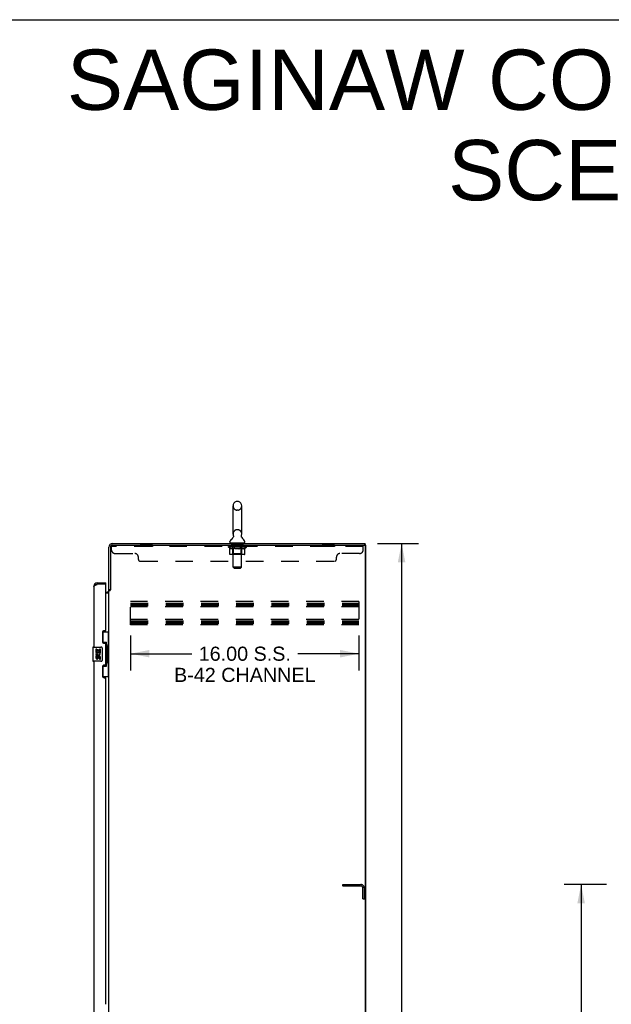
# Model space of a CAD drawing. Header units: inches. Extents: x 0 to 224, y 0 to 145.
# Tile 11 of 12: x 112 to 154, y 76 to 145. Entities that reach past the tile are written whole.
import ezdxf

# ---------------------------------------------------------------- set-up
doc = ezdxf.new("R2010")
doc.units = ezdxf.units.IN
doc.header["$LTSCALE"] = 12.342
doc.header["$MEASUREMENT"] = 0
doc.linetypes.add('HIDDEN', pattern=[0.2, 0.1, -0.1])
doc.layers.get('0').update_dxf_attribs({"linetype": 'CONTINUOUS'})
for name, color, linetype in [('02___PRT_ALL_AXES', 7, 'CONTINUOUS'), ('DEFAULT_2', 8, 'HIDDEN'), ('DIMENSIONS', 7, 'CONTINUOUS')]:
    doc.layers.add(name, color=color, linetype=linetype)
doc.styles.get("Standard").update_dxf_attribs({"font": 'arial.ttf'})
doc.dimstyles.new('DIMSTYLE_1', dxfattribs={"dimtxt": 0.99, "dimasz": 1.32, "dimexe": 0.09, "dimexo": 0.07, "dimgap": 0.0375, "dimtad": 0, "dimtih": 1, "dimtoh": 1, "dimzin": 4, "dimdsep": 46, "dimtxsty": 'Standard', "dimblk": '_FILLED', "dimblk1": '_FILLED', "dimblk2": '_FILLED', "dimcen": 0.09, "dimazin": 1, "dimtfac": 1, "dimtdec": 3, "dimtofl": 0, "dimtmove": 0, "dimatfit": 3, "dimldrblk": '_FILLED', "dimfxl": 1, "dimtolj": 1, "dimtzin": 4, "dimarcsym": 0})

# ---------------------------------------------------------------- blocks, each defined once
blk = doc.blocks.new('_FILLED')
at = {"color": 0, "linetype": 'ByBlock'}
blk.add_solid([(0, 0), (-1, 0.2), (-1, -0.2)], dxfattribs=at)
blk = doc.blocks.new('*D2')
at = {"layer": 'DIMENSIONS', "color": 2, "linetype": 'Continuous'}
for p, q in [((137.26, 108.481), (140.145, 108.481)), ((138.957, 108.481), (138.957, 73.471)), ((138.957, 36.481), (138.957, 71.491)), ((137.26, 36.481), (140.145, 36.481))]:
    blk.add_line(p, q, dxfattribs=at)
at = {"layer": 'DIMENSIONS', "color": 2, "linetype": 'Continuous', "xscale": 1.32, "yscale": 1.32, "zscale": 1.32}
for p, rotation in [((138.957, 108.481), 90), ((138.957, 36.481), 270)]:
    blk.add_blockref('_FILLED', p, dxfattribs=dict(at, rotation=rotation))
at = {"layer": 'DIMENSIONS', "color": 2, "linetype": 'Continuous', "insert": (138.957, 72.976), "char_height": 0.99, "width": 3.45948, "attachment_point": 2, "line_spacing_factor": 0.9}
blk.add_mtext('72.00', dxfattribs=at)
blk = doc.blocks.new('*D3')
at = {"layer": 'DIMENSIONS', "color": 2, "linetype": 'Continuous'}
for p, q in [((119.971, 102.049), (119.971, 99.576)), ((135.971, 102.049), (135.971, 99.576)), ((119.971, 100.764), (124.252, 100.764)), ((135.971, 100.764), (131.69, 100.764))]:
    blk.add_line(p, q, dxfattribs=at)
at = {"layer": 'DIMENSIONS', "color": 2, "linetype": 'Continuous', "xscale": 1.32, "yscale": 1.32, "zscale": 1.32, "rotation": 180}
blk.add_blockref('_FILLED', (119.971, 100.764), dxfattribs=at)
at = {"layer": 'DIMENSIONS', "color": 2, "linetype": 'Continuous', "xscale": 1.32, "yscale": 1.32, "zscale": 1.32}
blk.add_blockref('_FILLED', (135.971, 100.764), dxfattribs=at)
at = {"layer": 'DIMENSIONS', "color": 2, "linetype": 'Continuous', "insert": (127.971, 101.259), "char_height": 0.99, "width": 9.9, "attachment_point": 2, "line_spacing_factor": 0.9}
blk.add_mtext('16.00 S.S.\\PB-42 CHANNEL', dxfattribs=at)
blk = doc.blocks.new('*D9')
at = {"layer": 'DIMENSIONS', "color": 2, "linetype": 'Continuous'}
for p, q in [((153.307, 84.585), (150.348, 84.585)), ((151.536, 84.585), (151.536, 73.575)), ((151.536, 60.585), (151.536, 71.595)), ((153.307, 60.585), (150.348, 60.585))]:
    blk.add_line(p, q, dxfattribs=at)
at = {"layer": 'DIMENSIONS', "color": 2, "linetype": 'Continuous', "xscale": 1.32, "yscale": 1.32, "zscale": 1.32}
for p, rotation in [((151.536, 84.585), 90), ((151.536, 60.585), 270)]:
    blk.add_blockref('_FILLED', p, dxfattribs=dict(at, rotation=rotation))
at = {"layer": 'DIMENSIONS', "color": 2, "linetype": 'Continuous', "insert": (151.536, 73.08), "char_height": 0.99, "width": 3.45948, "attachment_point": 2, "line_spacing_factor": 0.9}
blk.add_mtext('24.00', dxfattribs=at)

msp = doc.modelspace()

# ---------------------------------------------------------------- linework, layer by layer
at = {"color": 7, "linetype": 'Continuous'}
for p, q in [((0, 145.2), (224.4, 145.2)), ((127.144, 109.151), (127.144, 111.126)), ((127.494, 111.426), (127.406, 111.426)), ((127.756, 109.151), (127.756, 111.126)), ((126.927, 108.58), (126.927, 108.619)), ((126.95, 108.511), (126.95, 108.481)), ((127.95, 108.511), (126.95, 108.511)), ((127.159, 108.933), (127.157, 108.928)), ((127.95, 108.511), (127.95, 108.481)), ((127.973, 108.58), (127.973, 108.619)), ((136.45, 108.377), (136.336, 108.377)), ((136.398, 108.377), (136.398, 108.481)), ((136.45, 36.585), (136.45, 108.377)), ((117.639, 105.731), (117.639, 105.627)), ((118.246, 105.627), (118.226, 105.627)), ((118.246, 105.627), (118.246, 105.731)), ((118.554, 105.24), (118.45, 105.24)), ((118.01, 102.306), (118.45, 102.306)), ((118.046, 101.526), (118.046, 102.306)), ((118.411, 101.281), (118.411, 102.306)), ((118.046, 101.571), (118.273, 101.571)), ((118.273, 99.891), (118.273, 101.571)), ((117.332, 101.216), (117.332, 100.246)), ((117.347, 101.231), (117.887, 101.231)), ((117.987, 101.131), (117.987, 100.331)), ((118.31, 101.332), (118.31, 101.311)), ((118.31, 101.281), (118.31, 100.181)), ((118.433, 101.281), (118.31, 101.281)), ((118.433, 100.181), (118.433, 101.281)), ((117.887, 100.231), (117.347, 100.231)), ((118.433, 100.181), (118.31, 100.181)), ((118.31, 100.151), (118.31, 100.13)), ((118.411, 99.156), (118.411, 100.181)), ((118.046, 99.156), (118.046, 99.936)), ((118.046, 99.891), (118.273, 99.891)), ((118.01, 99.156), (118.45, 99.156))]:
    msp.add_line(p, q, dxfattribs=at)
at = {"color": 3, "linetype": 'Continuous'}
for p, q in [((118.697, 108.481), (136.398, 108.481)), ((118.697, 108.377), (136.336, 108.377)), ((118.45, 105.227), (118.45, 108.234)), ((118.554, 108.234), (118.554, 105.229)), ((136.398, 108.314), (136.398, 36.647)), ((117.639, 105.731), (118.246, 105.731)), ((118.226, 105.627), (117.639, 105.627)), ((118.246, 102.441), (118.246, 105.607)), ((117.392, 105.484), (117.392, 101.231)), ((118.246, 105.085), (118.308, 105.085)), ((118.246, 105.033), (118.425, 105.033)), ((118.45, 43.773), (118.45, 105.188)), ((118.45, 105.188), (118.525, 105.188)), ((117.996, 102.248), (117.996, 101.628)), ((118.186, 102.378), (118.126, 102.378)), ((118.126, 101.498), (118.186, 101.498)), ((118.246, 100.023), (118.246, 101.438)), ((117.392, 100.231), (117.392, 74.981)), ((117.996, 99.833), (117.996, 99.213)), ((118.186, 99.963), (118.126, 99.963)), ((118.126, 99.083), (118.186, 99.083)), ((118.246, 76.191), (118.246, 99.023))]:
    msp.add_line(p, q, dxfattribs=at)
at = {"color": 7, "linetype": 'Continuous'}
for points in [[(127.164, 109.044), (127.165, 109.04), (127.167, 109.035), (127.168, 109.031), (127.169, 109.026), (127.17, 109.021), (127.171, 109.016), (127.172, 109.011), (127.172, 109.006), (127.172, 109.001), (127.173, 108.996), (127.173, 108.991), (127.172, 108.986), (127.172, 108.981), (127.171, 108.976), (127.171, 108.971), (127.17, 108.966), (127.169, 108.961), (127.167, 108.956), (127.166, 108.951), (127.164, 108.946), (127.163, 108.942), (127.161, 108.937), (127.159, 108.933)], [(127.744, 108.928), (127.742, 108.932), (127.739, 108.937), (127.738, 108.942), (127.736, 108.946), (127.734, 108.951), (127.733, 108.956), (127.732, 108.961), (127.731, 108.966), (127.73, 108.971), (127.729, 108.976), (127.728, 108.981), (127.728, 108.986), (127.728, 108.991), (127.728, 108.996), (127.728, 109.001), (127.728, 109.006), (127.729, 109.011), (127.729, 109.016), (127.73, 109.021), (127.731, 109.026), (127.732, 109.031), (127.734, 109.035), (127.735, 109.04), (127.737, 109.044)], [(118.237, 101.47), (118.239, 101.474), (118.245, 101.482), (118.25, 101.49), (118.254, 101.497), (118.258, 101.504), (118.261, 101.51), (118.264, 101.516), (118.267, 101.522), (118.269, 101.527), (118.27, 101.532), (118.272, 101.536), (118.272, 101.54), (118.273, 101.544), (118.273, 101.547)], [(117.98, 101.167), (117.982, 101.161), (117.984, 101.156), (117.985, 101.15), (117.986, 101.143), (117.987, 101.137), (117.987, 101.131)], [(117.987, 100.331), (117.987, 100.325), (117.986, 100.318), (117.985, 100.312), (117.984, 100.306), (117.982, 100.3), (117.98, 100.295)], [(118.273, 99.915), (118.273, 99.918), (118.272, 99.922), (118.272, 99.926), (118.27, 99.93), (118.269, 99.935), (118.267, 99.94), (118.264, 99.945), (118.261, 99.951), (118.258, 99.958), (118.254, 99.965), (118.25, 99.972), (118.245, 99.98), (118.239, 99.988), (118.237, 99.992)]]:
    msp.add_lwpolyline(points, dxfattribs=at)
at = {"color": 3, "linetype": 'Continuous'}
for points in [[(117.392, 105.484), (117.393, 105.49), (117.394, 105.496), (117.397, 105.502), (117.401, 105.508), (117.405, 105.514), (117.411, 105.52), (117.418, 105.526), (117.425, 105.532), (117.434, 105.538), (117.443, 105.544), (117.453, 105.55), (117.464, 105.556), (117.476, 105.562), (117.489, 105.568), (117.502, 105.574), (117.515, 105.579), (117.53, 105.585), (117.544, 105.591)], [(117.544, 105.591), (117.559, 105.597), (117.575, 105.603), (117.591, 105.609), (117.607, 105.615), (117.623, 105.621), (117.639, 105.627)], [(118.425, 105.033), (118.425, 105.035), (118.425, 105.036), (118.425, 105.038), (118.425, 105.039), (118.426, 105.041), (118.426, 105.042), (118.427, 105.044), (118.429, 105.045), (118.43, 105.047), (118.431, 105.048), (118.433, 105.049), (118.435, 105.051), (118.436, 105.052)], [(118.436, 105.052), (118.44, 105.054), (118.442, 105.056), (118.444, 105.057), (118.445, 105.059), (118.447, 105.06), (118.448, 105.061), (118.449, 105.063), (118.45, 105.064), (118.45, 105.066), (118.45, 105.067)], [(118.525, 105.188), (118.527, 105.19), (118.528, 105.192), (118.53, 105.193), (118.532, 105.195), (118.533, 105.196), (118.534, 105.198), (118.536, 105.199), (118.537, 105.2), (118.538, 105.202), (118.538, 105.203), (118.539, 105.204), (118.54, 105.206), (118.541, 105.207)], [(118.541, 105.207), (118.543, 105.211), (118.544, 105.213), (118.545, 105.215), (118.546, 105.216), (118.547, 105.218), (118.548, 105.22), (118.549, 105.221), (118.55, 105.223), (118.551, 105.225), (118.553, 105.227), (118.554, 105.229)]]:
    msp.add_lwpolyline(points, dxfattribs=at)
at = {"color": 7, "linetype": 'Continuous'}
for centre, radius, start, end in [((127.45, 111.126), 0.306, 105.63034, 180), ((127.406, 111.283), 0.144, 90, 105.63034), ((127.494, 111.283), 0.144, 74.36966, 90), ((127.45, 111.126), 0.306, 0, 74.36966), ((127.45, 109.151), 0.306, 180, 200.48713), ((127.45, 109.151), 0.306, 339.51287, 360), ((127.071, 108.619), 0.144, 124.66265, 180), ((126.996, 108.58), 0.069, 180, 270), ((126.692, 109.168), 0.523, 304.66237, 336.9318), ((128.209, 109.168), 0.523, 203.0682, 235.33763), ((127.904, 108.58), 0.069, 270, 360), ((127.829, 108.619), 0.144, 0, 55.33735), ((117.639, 105.484), 0.142, 90, 131.36699), ((117.556, 105.341), 0.26, 87.37299, 90), ((117.347, 101.216), 0.015, 90, 180), ((117.887, 101.131), 0.1, 21.20502, 90), ((117.347, 100.246), 0.015, 180, 270), ((117.887, 100.331), 0.1, 270, 338.79459)]:
    msp.add_arc(centre, radius, start, end, dxfattribs=at)
at = {"color": 3, "linetype": 'Continuous'}
for centre, radius, start, end in [((118.697, 108.234), 0.246, 90, 180), ((118.697, 108.234), 0.143, 90, 180), ((136.336, 108.314), 0.0625, 0, 90), ((117.639, 105.484), 0.246, 90, 180), ((118.226, 105.607), 0.02, 0, 90), ((118.308, 105.227), 0.142, 270, 360), ((118.126, 102.248), 0.13, 90, 180), ((118.186, 102.438), 0.06, 270, 2.38698), ((118.126, 101.628), 0.13, 180, 270), ((118.186, 101.438), 0.06, 0, 90), ((118.126, 99.833), 0.13, 90, 180), ((118.186, 100.023), 0.06, 270, 360), ((118.126, 99.213), 0.13, 180, 270), ((118.186, 99.023), 0.06, 0, 90)]:
    msp.add_arc(centre, radius, start, end, dxfattribs=at)
at = {"color": 7, "linetype": 'Continuous'}
for centre, start_param, end_param in [((118.206, 101.321), -1.51401, -0.699287), ((118.206, 101.321), -2.442306, -1.627583), ((118.206, 100.14), -1.51401, -0.699287), ((118.206, 100.14), -2.442306, -1.627583)]:
    msp.add_ellipse(centre, major_axis=(0, 0.18), ratio=0.579493, start_param=start_param, end_param=end_param, dxfattribs=at)
at = {"layer": '02___PRT_ALL_AXES', "color": 8, "linetype": 'HIDDEN'}
for p, q in [((120.638, 108.377), (120.638, 108.273)), ((121.513, 108.377), (120.638, 108.377)), ((121.513, 108.377), (121.513, 108.273)), ((127.013, 108.273), (127.013, 108.377)), ((127.888, 108.377), (127.013, 108.377)), ((127.888, 108.273), (127.888, 108.377)), ((133.388, 108.377), (133.388, 108.273)), ((134.263, 108.377), (133.388, 108.377)), ((134.263, 108.377), (134.263, 108.273)), ((121.513, 108.273), (120.638, 108.273)), ((127.888, 108.273), (127.013, 108.273)), ((134.263, 108.273), (133.388, 108.273))]:
    msp.add_line(p, q, dxfattribs=at)
at = {"layer": '02___PRT_ALL_AXES', "color": 7, "linetype": 'Continuous'}
for p, q in [((117.535, 101.077), (117.535, 100.846)), ((117.598, 101.077), (117.535, 101.077)), ((117.535, 100.846), (117.797, 100.846)), ((117.606, 100.81), (117.548, 100.835)), ((117.598, 100.909), (117.598, 101.077)), ((117.661, 100.909), (117.598, 100.909)), ((117.661, 101.045), (117.661, 100.909)), ((117.721, 101.045), (117.661, 101.045)), ((117.721, 100.909), (117.721, 101.045)), ((117.787, 100.909), (117.721, 100.909)), ((117.797, 100.846), (117.769, 100.827)), ((117.787, 101.077), (117.787, 100.909)), ((117.85, 101.077), (117.787, 101.077)), ((117.831, 100.846), (117.85, 100.846)), ((117.85, 100.846), (117.85, 101.077)), ((117.535, 100.616), (117.535, 100.479)), ((117.598, 100.616), (117.535, 100.616)), ((117.598, 100.479), (117.598, 100.616)), ((117.661, 100.521), (117.661, 100.48)), ((117.722, 100.459), (117.721, 100.528)), ((117.787, 100.521), (117.787, 100.385)), ((117.787, 100.385), (117.85, 100.385)), ((117.85, 100.385), (117.85, 100.521))]:
    msp.add_line(p, q, dxfattribs=at)
for centre, radius, start, end in [((117.692, 100.773), 0.157, 156.59665, 341.87913), ((117.692, 100.773), 0.0943, 156.59665, 35.11217), ((117.692, 100.773), 0.157, 25.73705, 27.8532), ((117.696, 100.773), 0.154, 341.41988, 26.19629), ((117.629, 100.479), 0.0943, 180, 248.67039), ((117.629, 100.479), 0.0943, 248.69989, 347.43379), ((117.629, 100.479), 0.0314, 180, 0.04847), ((117.755, 100.521), 0.0943, 0, 180), ((117.756, 100.517), 0.0362, 83.42855, 161.76278), ((117.755, 100.521), 0.0314, 0, 81.22946)]:
    msp.add_arc(centre, radius, start, end, dxfattribs=at)
at = {"layer": 'DEFAULT_2', "color": 8, "linetype": 'HIDDEN'}
for p, q in [((127.494, 110.826), (127.406, 110.826)), ((127.494, 109.451), (127.406, 109.451)), ((118.638, 108.032), (118.638, 108.377)), ((118.697, 108.377), (118.638, 108.377)), ((127.138, 108.511), (127.138, 108.481)), ((127.15, 106.83), (127.15, 108.476)), ((127.75, 106.83), (127.75, 108.476)), ((127.763, 108.511), (127.763, 108.481)), ((136.263, 108.032), (136.263, 108.377)), ((136.263, 108.273), (118.638, 108.273)), ((118.888, 107.782), (120.263, 107.782)), ((126.817, 108.224), (126.817, 108.264)), ((126.817, 108.264), (127.123, 108.264)), ((126.914, 108.156), (126.817, 108.224)), ((128.083, 108.224), (126.817, 108.224)), ((126.818, 108.264), (126.818, 108.269)), ((126.938, 108.267), (126.818, 108.269)), ((126.827, 108.264), (126.827, 108.271)), ((126.835, 108.261), (126.835, 108.264)), ((126.835, 108.261), (128.065, 108.261)), ((126.844, 108.261), (126.844, 108.264)), ((126.845, 108.261), (126.845, 108.264)), ((126.855, 108.264), (126.855, 108.271)), ((126.871, 108.261), (126.871, 108.264)), ((126.873, 108.261), (126.873, 108.264)), ((126.902, 108.264), (126.902, 108.271)), ((126.914, 107.75), (126.914, 108.156)), ((126.914, 108.156), (126.929, 108.146)), ((126.916, 108.261), (126.916, 108.264)), ((126.919, 108.261), (126.919, 108.264)), ((126.944, 108.137), (126.929, 108.146)), ((126.938, 108.264), (126.938, 108.267)), ((126.958, 108.13), (126.943, 108.138)), ((127.941, 107.713), (126.957, 107.713)), ((126.972, 108.123), (126.958, 108.13)), ((126.965, 108.264), (126.965, 108.271)), ((126.966, 108.261), (126.966, 108.264)), ((126.967, 108.261), (126.967, 108.264)), ((126.97, 108.261), (126.97, 108.264)), ((126.987, 108.117), (126.972, 108.123)), ((126.977, 108.261), (126.977, 108.264)), ((126.977, 108.261), (126.977, 108.264)), ((126.981, 108.261), (126.981, 108.264)), ((126.984, 108.261), (126.984, 108.265)), ((127.001, 108.113), (126.987, 108.117)), ((126.988, 108.261), (126.988, 108.264)), ((127.095, 108.113), (127.001, 108.113)), ((127.003, 108.261), (127.003, 108.264)), ((127.021, 108.261), (127.021, 108.267)), ((127.021, 108.261), (127.021, 108.264)), ((127.042, 108.261), (127.042, 108.264)), ((127.042, 108.261), (127.042, 108.264)), ((127.043, 108.264), (127.043, 108.271)), ((127.053, 108.261), (127.053, 108.264)), ((127.057, 108.261), (127.057, 108.264)), ((127.066, 108.261), (127.066, 108.264)), ((127.077, 108.261), (127.077, 108.268)), ((127.093, 108.261), (127.093, 108.264)), ((127.095, 108.113), (127.109, 108.117)), ((127.096, 108.261), (127.096, 108.264)), ((127.137, 107.752), (127.098, 107.713)), ((127.123, 108.123), (127.109, 108.117)), ((127.123, 108.261), (127.123, 108.264)), ((127.138, 108.13), (127.123, 108.123)), ((127.19, 108.264), (127.128, 108.264)), ((127.134, 108.264), (127.134, 108.271)), ((127.137, 107.752), (127.137, 108.221)), ((127.152, 108.137), (127.137, 108.129)), ((127.763, 107.752), (127.137, 107.752)), ((127.14, 108.261), (127.14, 108.264)), ((127.145, 108.261), (127.145, 108.264)), ((127.151, 108.261), (127.151, 108.269)), ((127.167, 108.146), (127.152, 108.137)), ((127.155, 108.261), (127.155, 108.264)), ((127.166, 108.261), (127.166, 108.264)), ((127.181, 108.156), (127.166, 108.146)), ((127.181, 107.75), (127.181, 108.156)), ((127.181, 108.156), (127.211, 108.146)), ((127.19, 108.261), (127.19, 108.264)), ((127.265, 108.264), (127.206, 108.264)), ((127.239, 108.137), (127.21, 108.146)), ((127.226, 108.261), (127.226, 108.264)), ((127.234, 108.264), (127.234, 108.271)), ((127.237, 108.261), (127.237, 108.264)), ((127.268, 108.13), (127.239, 108.137)), ((127.24, 108.261), (127.24, 108.27)), ((127.242, 108.261), (127.242, 108.264)), ((127.25, 108.261), (127.25, 108.264)), ((127.265, 108.261), (127.265, 108.264)), ((127.296, 108.123), (127.267, 108.13)), ((127.346, 108.264), (127.291, 108.264)), ((127.323, 108.117), (127.295, 108.123)), ((127.304, 108.261), (127.304, 108.264)), ((127.351, 108.113), (127.323, 108.117)), ((127.336, 108.264), (127.45, 108.271)), ((127.34, 108.264), (127.34, 108.271)), ((127.341, 108.271), (127.34, 108.271)), ((127.341, 108.264), (127.341, 108.271)), ((127.341, 108.261), (127.341, 108.264)), ((127.345, 108.261), (127.345, 108.265)), ((127.346, 108.261), (127.346, 108.264)), ((127.346, 108.261), (127.346, 108.264)), ((127.549, 108.113), (127.351, 108.113)), ((127.429, 108.264), (127.381, 108.264)), ((127.387, 108.261), (127.387, 108.264)), ((127.429, 108.261), (127.429, 108.264)), ((127.448, 108.264), (127.447, 108.264)), ((127.447, 108.261), (127.447, 108.264)), ((127.448, 108.261), (127.448, 108.264)), ((127.45, 108.264), (127.45, 108.271)), ((127.45, 108.271), (127.565, 108.264)), ((127.453, 108.261), (127.453, 108.264)), ((127.453, 108.261), (127.453, 108.264)), ((127.453, 108.264), (127.453, 108.264)), ((127.471, 108.261), (127.471, 108.264)), ((127.471, 108.264), (127.519, 108.264)), ((127.514, 108.261), (127.514, 108.264)), ((127.549, 108.113), (127.577, 108.117)), ((127.554, 108.261), (127.554, 108.264)), ((127.555, 108.261), (127.555, 108.264)), ((127.555, 108.264), (127.609, 108.264)), ((127.556, 108.261), (127.556, 108.265)), ((127.56, 108.264), (127.56, 108.271)), ((127.56, 108.264), (127.56, 108.271)), ((127.56, 108.271), (127.56, 108.271)), ((127.56, 108.261), (127.56, 108.264)), ((127.604, 108.123), (127.576, 108.117)), ((127.596, 108.261), (127.596, 108.264)), ((127.632, 108.129), (127.604, 108.123)), ((127.66, 108.137), (127.632, 108.129)), ((127.635, 108.261), (127.635, 108.264)), ((127.635, 108.264), (127.694, 108.264)), ((127.65, 108.261), (127.65, 108.264)), ((127.658, 108.261), (127.658, 108.264)), ((127.688, 108.146), (127.659, 108.137)), ((127.661, 108.261), (127.661, 108.27)), ((127.663, 108.261), (127.663, 108.264)), ((127.667, 108.264), (127.667, 108.271)), ((127.674, 108.261), (127.674, 108.264)), ((127.717, 108.155), (127.688, 108.146)), ((127.695, 107.713), (127.698, 107.713)), ((127.703, 107.715), (127.705, 107.717)), ((127.705, 107.717), (127.707, 107.719)), ((127.71, 108.261), (127.71, 108.264)), ((127.71, 108.264), (127.772, 108.264)), ((127.717, 107.75), (127.717, 108.155)), ((127.717, 108.155), (127.731, 108.146)), ((127.745, 108.137), (127.731, 108.146)), ((127.734, 108.261), (127.734, 108.264)), ((127.758, 108.129), (127.744, 108.137)), ((127.745, 108.261), (127.745, 108.264)), ((127.749, 108.261), (127.749, 108.269)), ((127.755, 108.261), (127.755, 108.264)), ((127.772, 108.123), (127.758, 108.13)), ((127.76, 108.261), (127.76, 108.264)), ((127.763, 107.752), (127.763, 108.221)), ((127.763, 107.752), (127.803, 107.713)), ((127.767, 108.264), (127.767, 108.271)), ((127.785, 108.117), (127.772, 108.123)), ((127.777, 108.261), (127.777, 108.264)), ((127.777, 108.264), (127.978, 108.264)), ((127.799, 108.113), (127.785, 108.117)), ((127.903, 108.113), (127.799, 108.113)), ((127.804, 108.261), (127.804, 108.264)), ((127.807, 108.261), (127.807, 108.264)), ((127.823, 108.261), (127.823, 108.268)), ((127.834, 108.261), (127.834, 108.264)), ((127.843, 108.261), (127.843, 108.264)), ((127.848, 108.261), (127.848, 108.264)), ((127.857, 108.264), (127.857, 108.271)), ((127.859, 108.261), (127.859, 108.264)), ((127.859, 108.261), (127.859, 108.264)), ((127.879, 108.261), (127.879, 108.267)), ((127.88, 108.261), (127.88, 108.264)), ((127.898, 108.261), (127.898, 108.264)), ((127.903, 108.113), (127.916, 108.117)), ((127.912, 108.261), (127.912, 108.264)), ((127.916, 108.261), (127.916, 108.265)), ((127.929, 108.123), (127.916, 108.117)), ((127.92, 108.261), (127.92, 108.264)), ((127.923, 108.261), (127.923, 108.264)), ((127.923, 108.261), (127.923, 108.264)), ((127.943, 108.129), (127.929, 108.123)), ((127.93, 108.261), (127.93, 108.264)), ((127.933, 108.261), (127.933, 108.264)), ((127.934, 108.261), (127.934, 108.264)), ((127.935, 108.264), (127.935, 108.271)), ((127.956, 108.137), (127.943, 108.129)), ((127.97, 108.145), (127.956, 108.137)), ((127.984, 108.155), (127.97, 108.145)), ((127.981, 108.261), (127.981, 108.264)), ((127.984, 108.261), (127.984, 108.264)), ((127.984, 108.155), (128.083, 108.224)), ((127.984, 107.75), (127.984, 108.155)), ((127.999, 108.264), (127.999, 108.271)), ((128.027, 108.261), (128.027, 108.264)), ((128.029, 108.261), (128.029, 108.264)), ((128.045, 108.264), (128.045, 108.271)), ((128.055, 108.261), (128.055, 108.264)), ((128.056, 108.261), (128.056, 108.264)), ((128.065, 108.261), (128.065, 108.264)), ((128.074, 108.264), (128.074, 108.271)), ((128.083, 108.224), (128.083, 108.271)), ((136.013, 107.782), (134.638, 107.782)), ((120.513, 107.377), (120.513, 107.532)), ((120.638, 107.252), (134.263, 107.252)), ((134.388, 107.377), (134.388, 107.532)), ((127.219, 106.761), (127.15, 106.83)), ((127.75, 106.83), (127.15, 106.83)), ((127.219, 106.761), (127.681, 106.761)), ((127.681, 106.761), (127.75, 106.83)), ((119.971, 102.793), (119.971, 104.418)), ((135.971, 104.418), (119.971, 104.418)), ((119.971, 104.314), (135.971, 104.314)), ((119.971, 104.225), (135.971, 104.225)), ((135.971, 104.418), (135.971, 102.793)), ((119.971, 104.147), (135.971, 104.147)), ((135.971, 104.043), (119.971, 104.043)), ((135.971, 103.168), (119.971, 103.168)), ((119.971, 103.064), (135.971, 103.064)), ((119.971, 102.975), (135.971, 102.975)), ((119.971, 102.897), (135.971, 102.897)), ((135.971, 102.793), (119.971, 102.793)), ((134.846, 84.481), (134.846, 84.585)), ((134.846, 84.585), (136.1, 84.585)), ((136.1, 84.481), (134.846, 84.481)), ((136.242, 83.585), (136.242, 84.338)), ((136.346, 83.585), (136.346, 84.338)), ((136.242, 83.585), (136.346, 83.585))]:
    msp.add_line(p, q, dxfattribs=at)
for points in [[(126.957, 107.713), (126.951, 107.713), (126.946, 107.714), (126.941, 107.715), (126.936, 107.717), (126.932, 107.719), (126.927, 107.722), (126.924, 107.726), (126.92, 107.73), (126.918, 107.734), (126.915, 107.739), (126.914, 107.744), (126.914, 107.75)], [(127.203, 107.713), (127.2, 107.713), (127.198, 107.714), (127.195, 107.715), (127.193, 107.717), (127.19, 107.719), (127.188, 107.722), (127.186, 107.726), (127.185, 107.73), (127.183, 107.734), (127.182, 107.739), (127.182, 107.744), (127.181, 107.75)], [(127.698, 107.713), (127.7, 107.714), (127.703, 107.715)], [(127.707, 107.719), (127.71, 107.722), (127.712, 107.726), (127.713, 107.73), (127.715, 107.734)], [(127.71, 107.722), (127.712, 107.726), (127.713, 107.73)], [(127.715, 107.734), (127.716, 107.739), (127.716, 107.744), (127.717, 107.75)], [(127.716, 107.739), (127.716, 107.744), (127.717, 107.75)], [(127.941, 107.713), (127.946, 107.713), (127.952, 107.714), (127.957, 107.715), (127.961, 107.717), (127.966, 107.719), (127.97, 107.722), (127.974, 107.726), (127.978, 107.73), (127.98, 107.734), (127.982, 107.739), (127.984, 107.744), (127.984, 107.75)]]:
    msp.add_lwpolyline(points, dxfattribs=at)
for centre, radius, start, end in [((127.45, 111.126), 0.306, 180, 254.36966), ((127.45, 111.126), 0.306, 285.63034, 360), ((127.406, 110.97), 0.144, 254.36966, 270), ((127.494, 110.97), 0.144, 270, 285.63034), ((127.45, 109.151), 0.306, 105.63034, 180), ((127.406, 109.308), 0.144, 90, 105.63034), ((127.494, 109.308), 0.144, 74.36966, 90), ((127.45, 109.151), 0.306, 0, 74.36966), ((127.116, 108.476), 0.0345, 0, 90), ((127.785, 108.476), 0.0345, 90, 180), ((118.888, 108.032), 0.25, 180, 270), ((120.263, 107.532), 0.25, 0, 90), ((127.098, 108.221), 0.0398, 0, 89.99999), ((127.803, 108.221), 0.0398, 90.00001, 180), ((134.638, 107.532), 0.25, 90, 180), ((136.013, 108.032), 0.25, 270, 360), ((120.638, 107.377), 0.125, 180, 270), ((134.263, 107.377), 0.125, 270, 360), ((136.1, 84.338), 0.246, 0, 90), ((136.1, 84.338), 0.142, 0, 90)]:
    msp.add_arc(centre, radius, start, end, dxfattribs=at)
for centre, major_axis, ratio, start_param, end_param in [((127.45, 108.271), (0.633, 0.007), 0.05963, 9.249616, 9.431313), ((127.45, 108.271), (0.633, 0), 0.060556, -3.083241, -2.96706), ((126.773, 108.259), (0.198, 0.002), 0.05963, 0.25549, 1.295341), ((127.45, 108.271), (0.633, 0.013), 0.05688, 2.791345, 2.965878), ((126.841, 108.259), (0.198, -0.002), 0.05963, 0.605815, 1.645666), ((127.45, 108.271), (0.633, -0.007), 0.05963, -2.96643, -2.791898), ((126.773, 108.252), (0.198, 0.004), 0.05688, 1.20151, 1.294789), ((126.841, 108.252), (0.198, 0), 0.060556, 1.551758, 1.645036), ((126.842, 108.255), (0.164, 0.002), 0.05963, 1.065228, 1.614276), ((126.797, 108.252), (0.198, 0.002), 0.05963, 1.170259, 1.376596), ((126.823, 108.255), (0.164, 0.003), 0.05688, 0.890143, 1.43919), ((126.881, 108.255), (0.164, 0), 0.060556, 1.240391, 1.789438), ((126.769, 108.259), (0.198, 0.004), 0.05688, 0.080405, 1.120256), ((127.45, 108.271), (0.633, 0.019), 0.052395, 2.616403, 2.790936), ((126.904, 108.259), (0.198, -0.004), 0.05688, 0.7809, 1.820751), ((127.45, 108.271), (0.633, -0.013), 0.05688, -2.791345, -2.616812), ((126.769, 108.252), (0.198, 0.006), 0.052395, 1.026568, 1.119847), ((126.904, 108.252), (0.198, -0.002), 0.05963, 1.72692, 1.820198), ((126.822, 108.255), (0.164, 0.005), 0.052395, 0.715201, 1.264248), ((126.936, 108.255), (0.164, -0.002), 0.05963, 1.415553, 1.9646), ((127.45, 108.271), (0.633, 0.025), 0.046319, 2.441654, 2.616187), ((126.983, 108.259), (0.198, -0.006), 0.052395, 0.955842, 1.995693), ((126.786, 108.259), (0.198, 0.006), 0.052395, -0.094537, 0.945314), ((127.45, 108.271), (0.633, -0.019), 0.052395, -2.616403, -2.44187), ((126.786, 108.252), (0.198, 0.008), 0.046319, 0.851819, 0.945098), ((126.983, 108.252), (0.198, -0.004), 0.05688, 1.902006, 1.995284), ((126.84, 108.255), (0.164, 0.006), 0.046319, 0.540452, 1.089499), ((127.007, 108.255), (0.164, -0.003), 0.05688, 1.590638, 2.139686), ((126.797, 108.259), (0.198, 0), 0.060556, 0.430652, 0.777569), ((127.45, 108.271), (0.633, 0.029), 0.038841, 2.267123, 2.441656), ((127.077, 108.259), (0.198, -0.008), 0.046319, 1.130591, 2.170442), ((126.823, 108.259), (0.198, 0.008), 0.046319, -0.269286, 0.770565), ((127.45, 108.271), (0.633, -0.025), 0.046319, -2.441654, -2.267121), ((126.823, 108.252), (0.198, 0.009), 0.038841, 0.677289, 0.770567), ((127.077, 108.252), (0.198, -0.006), 0.052395, 2.076947, 2.170226), ((126.877, 108.255), (0.164, 0.008), 0.038841, 0.365921, 0.914969), ((127.092, 108.255), (0.164, -0.005), 0.052395, 1.76558, 2.314627), ((127.45, 108.271), (0.633, 0.033), 0.030195, 2.09281, 2.267343), ((127.181, 108.259), (0.198, -0.009), 0.038841, 1.305122, 2.344973), ((126.879, 108.259), (0.198, 0.009), 0.038841, -0.443817, 0.596034), ((127.45, 108.271), (0.633, -0.029), 0.038841, -2.267123, -2.092591), ((126.879, 108.252), (0.198, 0.01), 0.030195, 0.502975, 0.596254), ((127.181, 108.252), (0.198, -0.008), 0.046319, 2.251696, 2.344975), ((126.932, 108.255), (0.164, 0.009), 0.030195, 0.191608, 0.740655), ((127.187, 108.255), (0.164, -0.006), 0.046319, 1.940329, 2.489376), ((126.953, 108.259), (0.198, 0.01), 0.030195, -0.61813, 0.421721), ((127.45, 108.271), (0.633, 0.036), 0.020645, 1.918687, 2.09322), ((127.294, 108.259), (0.198, -0.01), 0.030195, 1.479435, 2.519286), ((127.45, 108.271), (0.633, -0.033), 0.030195, -2.09281, -1.918277), ((126.953, 108.252), (0.198, 0.011), 0.020645, 0.328852, 0.422131), ((127.294, 108.252), (0.198, -0.009), 0.038841, 2.426227, 2.519505), ((127.002, 108.255), (0.164, 0.009), 0.020645, 0.017485, 0.566532), ((127.291, 108.255), (0.164, -0.008), 0.038841, 2.11486, 2.663907), ((127.042, 108.259), (0.198, 0.011), 0.020645, -0.792253, 0.247598), ((127.45, 108.271), (0.633, 0.038), 0.010478, 1.744704, 1.919237), ((127.412, 108.259), (0.198, -0.011), 0.020645, 1.653558, 2.693409), ((127.45, 108.271), (0.633, -0.036), 0.020645, -1.918687, -1.744154), ((127.042, 108.252), (0.198, 0.012), 0.010478, 0.154869, 0.248148), ((127.412, 108.252), (0.198, -0.01), 0.030195, 2.60054, 2.693819), ((127.086, 108.255), (0.164, 0.01), 0.010478, 6.126688, 6.675735), ((127.399, 108.255), (0.164, -0.009), 0.030195, 2.289173, 2.83822), ((127.143, 108.259), (0.198, 0.012), 0.010478, -0.966236, -0.000846), ((127.531, 108.259), (0.198, -0.012), 0.010478, 1.827541, 2.867392), ((127.45, 108.271), (0.633, -0.038), 0.010478, -1.744704, -1.570171), ((127.531, 108.252), (0.198, -0.011), 0.020645, 2.774664, 2.867942), ((127.509, 108.255), (0.164, -0.009), 0.020645, 2.463296, 3.012344), ((127.369, 108.259), (0.198, 0.012), 0.010478, 0.274201, 1.314052), ((127.283, 108.255), (0.164, 0.01), 0.010478, -0.000483, 0.504314), ((127.253, 108.252), (0.198, 0.012), 0.010478, 0.099668, 0.192946), ((127.45, 108.271), (0.633, 0.038), 0.010478, -1.571421, -1.396888), ((127.647, 108.252), (0.198, -0.012), 0.010478, 2.948646, 3.041925), ((127.617, 108.255), (0.164, -0.01), 0.010478, 2.637279, 3.142076), ((127.488, 108.259), (0.198, 0.011), 0.020645, 0.448184, 1.488034), ((127.391, 108.255), (0.164, 0.009), 0.020645, 0.129249, 0.678296), ((127.369, 108.252), (0.198, 0.011), 0.020645, 0.273651, 0.366929), ((127.45, 108.271), (0.633, 0.036), 0.020645, -1.397439, -1.222906), ((127.758, 108.259), (0.198, -0.012), 0.010478, -3.140747, -2.175357), ((127.45, 108.271), (0.633, -0.038), 0.010478, 1.222355, 1.396888), ((127.606, 108.259), (0.198, 0.01), 0.030195, 0.622307, 1.662158), ((127.501, 108.255), (0.164, 0.009), 0.030195, 0.303372, 0.852419), ((127.815, 108.255), (0.164, -0.01), 0.010478, 2.749043, 3.29809), ((127.859, 108.259), (0.198, -0.011), 0.020645, 2.893995, 3.933846), ((127.488, 108.252), (0.198, 0.01), 0.030195, 0.447774, 0.541052), ((127.859, 108.252), (0.198, -0.012), 0.010478, 2.893445, 2.986723), ((127.45, 108.271), (0.633, 0.033), 0.030195, -1.223315, -1.048783), ((127.45, 108.271), (0.633, -0.036), 0.020645, 1.048373, 1.222906), ((127.719, 108.259), (0.198, 0.009), 0.038841, 0.79662, 1.836471), ((127.61, 108.255), (0.164, 0.008), 0.038841, 0.477686, 1.026733), ((127.899, 108.255), (0.164, -0.009), 0.020645, 2.57506, 3.124108), ((127.947, 108.259), (0.198, -0.01), 0.030195, 2.719872, 3.759723), ((127.824, 108.259), (0.198, 0.008), 0.046319, 0.971151, 2.011002), ((127.606, 108.252), (0.198, 0.009), 0.038841, 0.622087, 0.715366), ((127.947, 108.252), (0.198, -0.011), 0.020645, 2.719462, 2.812741), ((127.45, 108.271), (0.633, 0.029), 0.038841, -1.049002, -0.874469), ((127.45, 108.271), (0.633, -0.033), 0.030195, 0.87425, 1.048783), ((127.713, 108.255), (0.164, 0.006), 0.046319, 0.652216, 1.201263), ((127.917, 108.259), (0.198, 0.006), 0.052395, 1.1459, 2.185751), ((127.969, 108.255), (0.164, -0.009), 0.030195, 2.400937, 2.949985), ((128.021, 108.259), (0.198, -0.009), 0.038841, 2.545558, 3.585409), ((127.808, 108.255), (0.164, 0.005), 0.052395, 0.826965, 1.376012), ((127.719, 108.252), (0.198, 0.008), 0.046319, 0.796618, 0.889896), ((128.021, 108.252), (0.198, -0.01), 0.030195, 2.545339, 2.638617), ((127.996, 108.259), (0.198, 0.004), 0.05688, 1.320842, 2.360692), ((127.45, 108.271), (0.633, 0.025), 0.046319, -0.874471, -0.699939), ((127.45, 108.271), (0.633, -0.029), 0.038841, 0.699936, 0.874469), ((128.077, 108.259), (0.198, -0.008), 0.046319, 2.371028, 3.410879), ((128.023, 108.255), (0.164, -0.008), 0.038841, 2.226624, 2.775671), ((128.059, 108.259), (0.198, 0.002), 0.05963, 1.495927, 2.535778), ((127.893, 108.255), (0.164, 0.003), 0.05688, 1.001907, 1.550954), ((128.114, 108.259), (0.198, -0.006), 0.052395, 2.196279, 3.23613), ((128.06, 108.255), (0.164, -0.006), 0.046319, 2.052093, 2.601141), ((127.824, 108.252), (0.198, 0.006), 0.052395, 0.971367, 1.064645), ((128.103, 108.259), (0.198, 0), 0.060556, 1.671089, 2.71094), ((128.077, 108.252), (0.198, -0.009), 0.038841, 2.371026, 2.464304), ((128.131, 108.259), (0.198, -0.004), 0.05688, 2.021337, 3.061188), ((127.45, 108.271), (0.633, 0.019), 0.052395, -0.699723, -0.52519), ((127.45, 108.271), (0.633, -0.025), 0.046319, 0.525406, 0.699939), ((128.128, 108.259), (0.198, -0.002), 0.05963, 1.846251, 2.886102), ((127.964, 108.255), (0.164, 0.002), 0.05963, 1.176993, 1.72604), ((128.078, 108.255), (0.164, -0.005), 0.052395, 1.877344, 2.426392), ((128.02, 108.255), (0.164, 0), 0.060556, 1.352155, 1.901202), ((128.078, 108.255), (0.164, -0.003), 0.05688, 1.702402, 2.25145), ((128.058, 108.255), (0.164, -0.002), 0.05963, 1.527317, 2.076364), ((127.917, 108.252), (0.198, 0.004), 0.05688, 1.146309, 1.239587), ((128.114, 108.252), (0.198, -0.008), 0.046319, 2.196495, 2.289773), ((127.45, 108.271), (0.633, 0.013), 0.05688, -0.524781, -0.350248), ((127.45, 108.271), (0.633, -0.019), 0.052395, 0.350657, 0.52519), ((127.996, 108.252), (0.198, 0.002), 0.05963, 1.321394, 1.414673), ((128.131, 108.252), (0.198, -0.006), 0.052395, 2.021746, 2.115024), ((127.45, 108.271), (0.633, 0.007), 0.05963, -0.349695, -0.175162), ((127.45, 108.271), (0.633, -0.013), 0.05688, 0.175715, 0.350248), ((128.059, 108.252), (0.198, 0), 0.060556, 1.496556, 1.589835), ((128.128, 108.252), (0.198, -0.004), 0.05688, 1.846804, 1.940083), ((128.103, 108.252), (0.198, -0.002), 0.05963, 1.671719, 1.764997), ((127.45, 108.271), (0.633, 0), 0.060556, -0.174533, 0), ((127.45, 108.271), (0.633, -0.007), 0.05963, 0.000629, 0.175162)]:
    msp.add_ellipse(centre, major_axis=major_axis, ratio=ratio, start_param=start_param, end_param=end_param, dxfattribs=at)

# ---------------------------------------------------------------- texts
at = {"layer": 'DIMENSIONS', "color": 2, "linetype": 'Continuous', "insert": (168.942, 143.105), "char_height": 4.224, "width": 106.68348, "attachment_point": 2, "line_spacing_factor": 0.9}
msp.add_mtext('SAGINAW CONTROL & ENGINEERING\\PSCE-726018SSFSD', dxfattribs=at)

# ---------------------------------------------------------------- dimensions: what is measured, and where the dimension line sits
at = {"layer": 'DIMENSIONS', "color": 2, "linetype": 'Continuous'}
for base, p1, p2, picture, middle in [((138.957, 108.481), (137.19, 36.481), (137.19, 108.481), '*D2', (138.957, 72.475)), ((151.536, 84.585), (153.377, 60.585), (153.377, 84.585), '*D9', (151.523, 72.579))]:
    dim = msp.add_linear_dim(base=base, p1=p1, p2=p2, angle=90, dimstyle='DIMSTYLE_1', dxfattribs=at)
    dim.commit()
    dim.dimension.update_dxf_attribs({"geometry": picture, "text_midpoint": middle, "dimtype": 160})
dim = msp.add_linear_dim(base=(135.971, 100.764), p1=(119.971, 102.119), p2=(135.971, 102.119), text='<> S.S.\\PB-42 CHANNEL', dimstyle='DIMSTYLE_1', dxfattribs=at)
dim.commit()
dim.dimension.update_dxf_attribs({"geometry": '*D3', "text_midpoint": (127.971, 100.022), "dimtype": 160})

doc.saveas('drawing.dxf')
